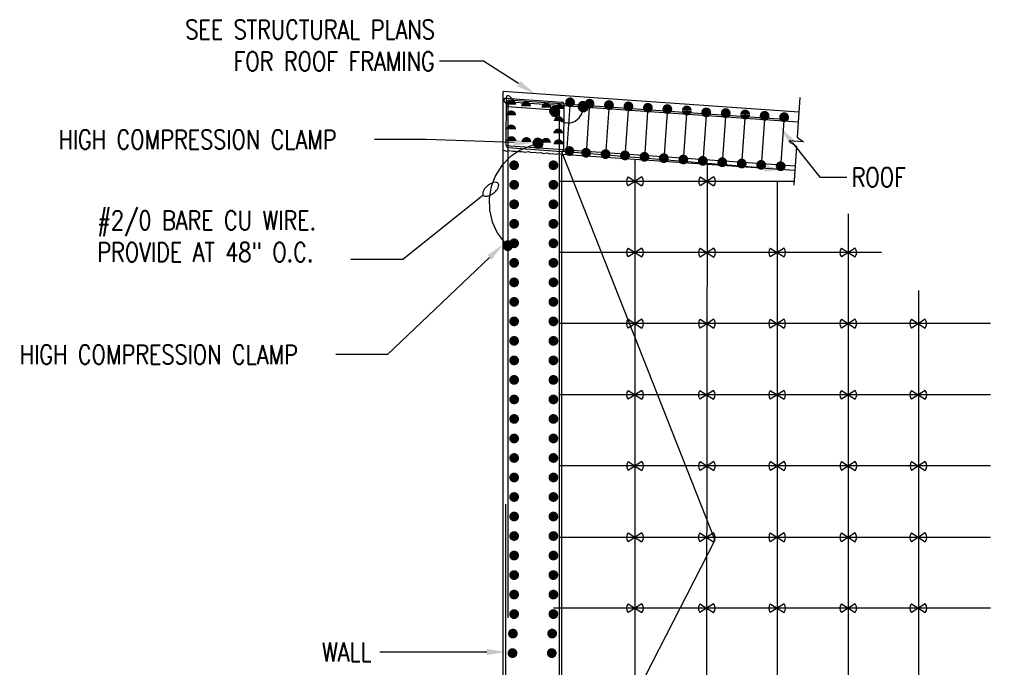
# Model space of a CAD drawing. Header units: inches. Extents: x 144.6 to 168.5, y 21.9 to 43.
# Tile 2 of 7: x 145.3 to 151.8, y 30.4 to 34.7. Entities that reach past the tile are written whole.
import ezdxf
from ezdxf import colors
from ezdxf.entities.mleader import LeaderData, LeaderLine
from ezdxf.math import Vec2, Vec3

# ---------------------------------------------------------------- set-up
doc = ezdxf.new("R2010")
doc.units = ezdxf.units.IN
doc.header["$MEASUREMENT"] = 0
for name, color, linetype in [('E-ANNO-TEXT', 2, 'Continuous'), ('E-DETL-GRPH', 3, 'Continuous'), ('G-Anno-Std-Scrn', 250, 'Continuous')]:
    doc.layers.add(name, color=color, linetype=linetype)
doc.styles.add('Annotative', font='romans.shx', dxfattribs={"width": 0.8, "height": 0.125})

# ---------------------------------------------------------------- blocks, each defined once
blk = doc.blocks.new('Loop_2')
at = {"color": 1}
blk.add_line((-0.5, 0), (-1, 0), dxfattribs=at)
blk.add_lwpolyline([(0, 0.249, 0.050817), (-0.202, 0.228, 0.064661), (-0.354, 0.176, 0.10407), (-0.47, 0.084, 0.175425), (-0.5, 0, 0.175425), (-0.47, -0.084, 0.10407), (-0.354, -0.176, 0.064661), (-0.202, -0.228, 0.050817), (0, -0.249, 0.050817), (0.202, -0.228, 0.064661), (0.354, -0.176, 0.10407), (0.47, -0.084, 0.175425), (0.5, 0, 0.175425), (0.47, 0.084, 0.10407), (0.354, 0.176, 0.064661), (0.202, 0.228, 0.050817)], format="xyb", close=True, dxfattribs=at)

msp = doc.modelspace()

# ---------------------------------------------------------------- hatches: boundary and pattern name
at = {"layer": 'E-DETL-GRPH', "lineweight": -3}
for points in [[(149.0483, 34.1263), (149.0283, 34.1429), (149.0116, 34.1429), (148.9933, 34.1279), (148.9899, 34.1113), (148.995, 34.0962), (149.0049, 34.0863), (149.0283, 34.0829), (149.0449, 34.0946)], [(148.8616, 34.0967), (148.8416, 34.1134), (148.8249, 34.1134), (148.8066, 34.0984), (148.8032, 34.0817), (148.8082, 34.0667), (148.8182, 34.0567), (148.8416, 34.0534), (148.8582, 34.0651)], [(148.7525, 33.887), (148.7325, 33.9036), (148.7158, 33.9036), (148.6975, 33.8886), (148.6941, 33.872), (148.6991, 33.857), (148.7091, 33.847), (148.7325, 33.8436), (148.7491, 33.8553)], [(148.5561, 33.2134), (148.5361, 33.2301), (148.5195, 33.2301), (148.5011, 33.2151), (148.4978, 33.1984), (148.5028, 33.1834), (148.5128, 33.1734), (148.5361, 33.1701), (148.5528, 33.1818)]]:
    msp.add_hatch(color=256, dxfattribs=at).paths.add_polyline_path(points)

# ---------------------------------------------------------------- linework, layer by layer
for points in [[(148.9883, 34.1113), (148.9899, 34.1029), (148.9933, 34.0962), (148.9983, 34.0896), (149.0049, 34.0846), (149.0116, 34.0812), (149.0283, 34.0812), (149.035, 34.0846), (149.0416, 34.0896), (149.0466, 34.0962), (149.05, 34.1029), (149.05, 34.1196), (149.0466, 34.1263), (149.0416, 34.1329), (149.035, 34.1379), (149.0283, 34.1412), (149.0199, 34.1429), (149.0116, 34.1412), (149.0049, 34.1379), (148.9983, 34.1329), (148.9933, 34.1263), (148.9899, 34.1196)], [(149.0566, 34.1079), (149.0483, 34.1296), (149.0283, 34.1412), (149.0066, 34.1362), (148.9933, 34.1196), (148.9933, 34.0979), (149.0066, 34.0796), (149.0283, 34.0762), (149.0483, 34.0879)], [(148.8016, 34.0817), (148.8032, 34.0734), (148.8066, 34.0667), (148.8116, 34.0601), (148.8182, 34.0551), (148.8249, 34.0517), (148.8416, 34.0517), (148.8482, 34.0551), (148.8549, 34.0601), (148.8599, 34.0667), (148.8632, 34.0734), (148.8632, 34.0901), (148.8599, 34.0967), (148.8549, 34.1034), (148.8482, 34.1084), (148.8416, 34.1117), (148.8332, 34.1134), (148.8249, 34.1117), (148.8182, 34.1084), (148.8116, 34.1034), (148.8066, 34.0967), (148.8032, 34.0901)], [(148.8699, 34.0784), (148.8616, 34.1001), (148.8416, 34.1117), (148.8199, 34.1067), (148.8066, 34.09), (148.8066, 34.0684), (148.8199, 34.0501), (148.8416, 34.0467), (148.8616, 34.0584)], [(148.6925, 33.872), (148.6941, 33.8636), (148.6975, 33.857), (148.7025, 33.8503), (148.7091, 33.8453), (148.7158, 33.842), (148.7241, 33.842), (148.7325, 33.842), (148.7391, 33.8453), (148.7458, 33.8503), (148.7508, 33.857), (148.7541, 33.8636), (148.7541, 33.872), (148.7541, 33.8803), (148.7508, 33.887), (148.7458, 33.8936), (148.7391, 33.8986), (148.7325, 33.902), (148.7241, 33.9036), (148.7158, 33.902), (148.7091, 33.8986), (148.7025, 33.8936), (148.6975, 33.887), (148.6941, 33.8803)], [(148.7608, 33.8686), (148.7525, 33.8903), (148.7325, 33.902), (148.7108, 33.8969), (148.6975, 33.8803), (148.6975, 33.8586), (148.7108, 33.8403), (148.7325, 33.837), (148.7525, 33.8486)], [(148.4961, 33.1984), (148.4978, 33.1901), (148.5011, 33.1834), (148.5061, 33.1768), (148.5128, 33.1717), (148.5195, 33.1684), (148.5278, 33.1684), (148.5361, 33.1684), (148.5428, 33.1717), (148.5495, 33.1768), (148.5545, 33.1834), (148.5578, 33.1901), (148.5578, 33.1984), (148.5578, 33.2067), (148.5545, 33.2134), (148.5495, 33.2201), (148.5428, 33.2251), (148.5361, 33.2284), (148.5278, 33.2301), (148.5195, 33.2284), (148.5128, 33.2251), (148.5061, 33.2201), (148.5011, 33.2134), (148.4978, 33.2067)]]:
    msp.add_lwpolyline(points, close=True, dxfattribs=at)
for points in [[(148.7158, 33.8619), (148.6808, 33.8536), (148.6091, 33.8253), (148.5441, 33.7803), (148.4891, 33.7253), (148.4475, 33.6586), (148.4191, 33.587), (148.4058, 33.5103), (148.4075, 33.432), (148.4258, 33.3553), (148.4575, 33.2836), (148.5041, 33.222), (148.5291, 33.197)], [(149.4074, 33.6492), (149.3175, 33.5912)], [(149.3175, 33.6492), (149.4074, 33.5912)], [(149.8808, 33.6492), (149.7909, 33.5912)], [(149.7909, 33.6492), (149.8808, 33.5912)], [(149.4074, 33.1826), (149.3175, 33.1245)], [(149.3175, 33.1826), (149.4074, 33.1245)], [(149.8802, 33.1819), (149.7903, 33.1239)], [(149.7903, 33.1819), (149.8802, 33.1239)], [(150.3408, 33.1826), (150.2509, 33.1245)], [(150.2509, 33.1826), (150.3408, 33.1245)], [(150.8074, 33.1826), (150.7175, 33.1245)], [(150.7175, 33.1826), (150.8074, 33.1245)], [(149.4074, 32.7159), (149.3175, 32.6579)], [(149.3175, 32.7159), (149.4074, 32.6579)], [(149.8795, 32.7159), (149.7896, 32.6579)], [(149.7896, 32.7159), (149.8795, 32.6579)], [(150.3408, 32.7159), (150.2509, 32.6579)], [(150.2509, 32.7159), (150.3408, 32.6579)], [(150.8074, 32.7159), (150.7175, 32.6579)], [(150.7175, 32.7159), (150.8074, 32.6579)], [(151.2666, 32.7159), (151.1767, 32.6579)], [(151.1767, 32.7159), (151.2666, 32.6579)], [(149.4074, 32.2492), (149.3175, 32.1912)], [(149.3175, 32.2492), (149.4074, 32.1912)], [(149.8788, 32.2492), (149.7889, 32.1912)], [(149.7889, 32.2492), (149.8788, 32.1912)], [(150.3408, 32.2492), (150.2509, 32.1912)], [(150.2509, 32.2492), (150.3408, 32.1912)], [(150.8074, 32.2492), (150.7175, 32.1912)], [(150.7175, 32.2492), (150.8074, 32.1912)], [(151.2674, 32.2492), (151.1775, 32.1912)], [(151.1775, 32.2492), (151.2674, 32.1912)], [(149.4083, 31.7825), (149.3184, 31.7245)], [(149.3184, 31.7825), (149.4083, 31.7245)], [(149.8797, 31.7825), (149.7898, 31.7245)], [(149.7898, 31.7825), (149.8797, 31.7245)], [(150.3416, 31.7825), (150.2517, 31.7245)], [(150.2517, 31.7825), (150.3416, 31.7245)], [(150.8083, 31.7825), (150.7184, 31.7245)], [(150.7184, 31.7825), (150.8083, 31.7245)], [(151.2683, 31.7825), (151.1784, 31.7245)], [(151.1784, 31.7825), (151.2683, 31.7245)], [(149.4074, 31.3142), (149.3175, 31.2562)], [(149.3175, 31.3142), (149.4074, 31.2562)], [(149.8788, 31.3142), (149.7889, 31.2562)], [(149.7889, 31.3142), (149.8788, 31.2562)], [(150.3408, 31.3142), (150.2509, 31.2562)], [(150.2509, 31.3142), (150.3408, 31.2562)], [(150.8074, 31.3142), (150.7175, 31.2562)], [(150.7175, 31.3142), (150.8074, 31.2562)], [(151.2674, 31.3142), (151.1775, 31.2562)], [(151.1775, 31.3142), (151.2674, 31.2562)], [(149.4074, 30.8492), (149.3175, 30.7912)], [(149.3175, 30.8492), (149.4074, 30.7912)], [(149.8788, 30.8492), (149.7889, 30.7912)], [(149.7889, 30.8492), (149.8788, 30.7912)], [(150.3408, 30.8492), (150.2509, 30.7912)], [(150.2509, 30.8492), (150.3408, 30.7912)], [(150.8074, 30.8492), (150.7175, 30.7912)], [(150.7175, 30.8492), (150.8074, 30.7912)], [(151.2674, 30.8492), (151.1775, 30.7912)], [(151.1775, 30.8492), (151.2674, 30.7912)]]:
    msp.add_lwpolyline(points, dxfattribs=at)
for centre, radius, start, end in [((148.922, 34.1023), 0.0986, 210.86097, 6.39684), ((149.3521, 33.6202), 0.0452, 140.0312, 219.9688), ((149.3728, 33.6202), 0.0452, 320.0312, 39.9688), ((149.8255, 33.6202), 0.0452, 140.0312, 219.9688), ((149.8462, 33.6202), 0.0452, 320.0312, 39.9688), ((149.3521, 33.1536), 0.0452, 140.0312, 219.9688), ((149.3728, 33.1536), 0.0452, 320.0312, 39.9688), ((149.8249, 33.1529), 0.0452, 140.0312, 219.9688), ((149.8455, 33.1529), 0.0452, 320.0312, 39.9688), ((150.2855, 33.1536), 0.0452, 140.0312, 219.9688), ((150.3061, 33.1536), 0.0452, 320.0312, 39.9688), ((150.7521, 33.1536), 0.0452, 140.0312, 219.9688), ((150.7728, 33.1536), 0.0452, 320.0312, 39.9688), ((149.3521, 32.6869), 0.0452, 140.0312, 219.9688), ((149.3728, 32.6869), 0.0452, 320.0312, 39.9688), ((149.8242, 32.6869), 0.0452, 140.0312, 219.9688), ((149.8449, 32.6869), 0.0452, 320.0312, 39.9688), ((150.2855, 32.6869), 0.0452, 140.0312, 219.9688), ((150.3061, 32.6869), 0.0452, 320.0312, 39.9688), ((150.7521, 32.6869), 0.0452, 140.0312, 219.9688), ((150.7728, 32.6869), 0.0452, 320.0312, 39.9688), ((151.2113, 32.6869), 0.0452, 140.0312, 219.9688), ((151.2319, 32.6869), 0.0452, 320.0312, 39.9688), ((149.3521, 32.2202), 0.0452, 140.0312, 219.9688), ((149.3728, 32.2202), 0.0452, 320.0312, 39.9688), ((149.8235, 32.2202), 0.0452, 140.0312, 219.9688), ((149.8442, 32.2202), 0.0452, 320.0312, 39.9688), ((150.2855, 32.2202), 0.0452, 140.0312, 219.9688), ((150.3061, 32.2202), 0.0452, 320.0312, 39.9688), ((150.7521, 32.2202), 0.0452, 140.0312, 219.9688), ((150.7728, 32.2202), 0.0452, 320.0312, 39.9688), ((151.2121, 32.2202), 0.0452, 140.0312, 219.9688), ((151.2328, 32.2202), 0.0452, 320.0312, 39.9688), ((149.353, 31.7535), 0.0452, 140.0312, 219.9688), ((149.3736, 31.7535), 0.0452, 320.0312, 39.9688), ((149.8244, 31.7535), 0.0452, 140.0312, 219.9688), ((149.845, 31.7535), 0.0452, 320.0312, 39.9688), ((150.2863, 31.7535), 0.0452, 140.0312, 219.9688), ((150.307, 31.7535), 0.0452, 320.0312, 39.9688), ((150.753, 31.7535), 0.0452, 140.0312, 219.9688), ((150.7736, 31.7535), 0.0452, 320.0312, 39.9688), ((151.213, 31.7535), 0.0452, 140.0312, 219.9688), ((151.2336, 31.7535), 0.0452, 320.0312, 39.9688), ((149.3521, 31.2852), 0.0452, 140.0312, 219.9688), ((149.3728, 31.2852), 0.0452, 320.0312, 39.9688), ((149.8235, 31.2852), 0.0452, 140.0312, 219.9688), ((149.8442, 31.2852), 0.0452, 320.0312, 39.9688), ((150.2855, 31.2852), 0.0452, 140.0312, 219.9688), ((150.3061, 31.2852), 0.0452, 320.0312, 39.9688), ((150.7521, 31.2852), 0.0452, 140.0312, 219.9688), ((150.7728, 31.2852), 0.0452, 320.0312, 39.9688), ((151.2121, 31.2852), 0.0452, 140.0312, 219.9688), ((151.2328, 31.2852), 0.0452, 320.0312, 39.9688), ((149.3521, 30.8202), 0.0452, 140.0312, 219.9688), ((149.3728, 30.8202), 0.0452, 320.0312, 39.9688), ((149.8235, 30.8202), 0.0452, 140.0312, 219.9688), ((149.8442, 30.8202), 0.0452, 320.0312, 39.9688), ((150.2855, 30.8202), 0.0452, 140.0312, 219.9688), ((150.3061, 30.8202), 0.0452, 320.0312, 39.9688), ((150.7521, 30.8202), 0.0452, 140.0312, 219.9688), ((150.7728, 30.8202), 0.0452, 320.0312, 39.9688), ((151.2121, 30.8202), 0.0452, 140.0312, 219.9688), ((151.2328, 30.8202), 0.0452, 320.0312, 39.9688)]:
    msp.add_arc(centre, radius, start, end, dxfattribs=at)
at = {"layer": 'G-Anno-Std-Scrn', "lineweight": -3}
for p, q in [((150.4381, 34.0737), (148.4981, 34.2094)), ((148.4981, 28.1879), (148.4981, 34.2094)), ((148.5048, 34.1449), (148.5352, 34.1145)), ((148.5133, 34.1654), (148.8828, 34.1396)), ((148.5143, 34.1432), (150.4336, 34.0102)), ((148.517, 33.857), (148.5182, 34.17)), ((148.5301, 30.7575), (148.5301, 34.1541)), ((148.5301, 34.1541), (150.3699, 34.0267)), ((148.5691, 34.1481), (148.5387, 34.1785)), ((148.9371, 34.1466), (148.9135, 33.8088)), ((149.0647, 34.1377), (149.0411, 33.7999)), ((149.1924, 34.1289), (149.1688, 33.7911)), ((148.5234, 34.1104), (148.8661, 34.0867)), ((148.8661, 28.2359), (148.8661, 34.0867)), ((148.8965, 33.8314), (148.8977, 34.1236)), ((149.3201, 34.12), (149.2965, 33.7822)), ((149.4478, 34.1112), (149.4242, 33.7734)), ((149.5755, 34.1024), (149.5519, 33.7646)), ((149.7032, 34.0935), (149.6796, 33.7557)), ((149.8309, 34.0847), (149.8073, 33.7469)), ((149.9586, 34.0758), (149.935, 33.738)), ((150.0863, 34.067), (150.0626, 33.7292)), ((150.214, 34.0581), (150.1903, 33.7203)), ((150.3417, 34.0493), (150.318, 33.7115)), ((148.5153, 33.8544), (150.4147, 33.7228)), ((148.5301, 33.8416), (148.8794, 33.817)), ((148.8821, 28.1879), (148.8821, 33.7975)), ((150.4113, 33.6906), (148.8821, 33.7975)), ((148.5141, 27.836), (148.5141, 31.5035))]:
    msp.add_line(p, q, dxfattribs=at)
for points, const_width in [([(148.5666, 34.1236, 1), (148.5346, 34.1236)], 0.032), ([(148.6634, 34.1127, 1), (148.6314, 34.1127)], 0.032), ([(148.7965, 34.104, 1), (148.7645, 34.104)], 0.032), ([(148.8816, 34.0959, 1), (148.8496, 34.0959)], 0.032), ([(148.9526, 34.1386, 1), (148.9206, 34.1386)], 0.032), ([(148.9526, 34.1386, -1), (148.9206, 34.1386)], 0.032), ([(149.0802, 34.1298, 1), (149.0482, 34.1298)], 0.032), ([(149.0802, 34.1297, -1), (149.0482, 34.1297)], 0.032), ([(149.2079, 34.1209, 1), (149.1759, 34.1209)], 0.032), ([(149.2079, 34.1209, -1), (149.1759, 34.1209)], 0.032), ([(149.3356, 34.1121, 1), (149.3036, 34.1121)], 0.032), ([(149.3356, 34.1121, -1), (149.3036, 34.1121)], 0.032), ([(149.4632, 34.1032, 1), (149.4312, 34.1032)], 0.032), ([(149.5909, 34.0944, 1), (149.5589, 34.0944)], 0.032), ([(148.5666, 34.0533, 1), (148.5346, 34.0533)], 0.032), ([(149.4632, 34.1032, -1), (149.4312, 34.1032)], 0.032), ([(149.5909, 34.0944, -1), (149.5589, 34.0944)], 0.032), ([(149.7186, 34.0855, 1), (149.6866, 34.0855)], 0.032), ([(149.7186, 34.085, -1), (149.6866, 34.085)], 0.032), ([(149.8463, 34.0727, 1), (149.8143, 34.0727)], 0.032), ([(149.8463, 34.0727, -1), (149.8143, 34.0727)], 0.032), ([(149.974, 34.0679, 1), (149.942, 34.0679)], 0.032), ([(149.974, 34.0679, -1), (149.942, 34.0679)], 0.032), ([(150.1017, 34.059, 1), (150.0697, 34.059)], 0.032), ([(150.1017, 34.0583, -1), (150.0697, 34.0583)], 0.032), ([(150.0817, 34.0593, 1), (150.0897, 34.0587)], 0.008), ([(150.2294, 34.0502, 1), (150.1974, 34.0502)], 0.032), ([(150.2294, 34.0502, -1), (150.1974, 34.0502)], 0.032), ([(150.3571, 34.0413, 1), (150.3251, 34.0413)], 0.032), ([(148.8775, 34.0151, 1), (148.8455, 34.0151)], 0.032), ([(150.2094, 34.0505, 1), (150.2174, 34.0499)], 0.008), ([(150.3571, 34.0413, -1), (150.3251, 34.0413)], 0.032), ([(150.3371, 34.0416, 1), (150.3451, 34.0411)], 0.008), ([(148.5666, 33.9607, 1), (148.5346, 33.9607)], 0.032), ([(148.875, 33.9344, 1), (148.843, 33.9344)], 0.032), ([(148.568, 33.8845, 1), (148.536, 33.8845)], 0.032), ([(148.6663, 33.8786, 1), (148.6343, 33.8786)], 0.032), ([(148.7945, 33.8734, 1), (148.7625, 33.8734)], 0.032), ([(148.8769, 33.8641, 1), (148.8449, 33.8641)], 0.032), ([(148.948, 33.8192, 1), (148.916, 33.8192)], 0.032), ([(148.948, 33.8192, -1), (148.916, 33.8192)], 0.032), ([(149.0576, 33.8079, 1), (149.0256, 33.8079)], 0.032), ([(149.0576, 33.8079, -1), (149.0256, 33.8079)], 0.032), ([(149.1853, 33.7991, 1), (149.1533, 33.7991)], 0.032), ([(149.1853, 33.7991, -1), (149.1533, 33.7991)], 0.032), ([(149.313, 33.7902, 1), (149.281, 33.7902)], 0.032), ([(149.313, 33.7902, -1), (149.281, 33.7902)], 0.032), ([(149.4407, 33.7814, 1), (149.4087, 33.7814)], 0.032), ([(149.5684, 33.7725, 1), (149.5364, 33.7725)], 0.032), ([(148.5853, 33.7258, 1), (148.5533, 33.7258)], 0.032), ([(148.5853, 33.7258, -1), (148.5533, 33.7258)], 0.032), ([(148.843, 33.7258, 1), (148.811, 33.7258)], 0.032), ([(148.843, 33.7258, -1), (148.811, 33.7258)], 0.032), ([(149.4407, 33.7814, -1), (149.4087, 33.7814)], 0.032), ([(149.5684, 33.7725, -1), (149.5364, 33.7725)], 0.032), ([(149.6961, 33.7637, 1), (149.6641, 33.7637)], 0.032), ([(149.6961, 33.7637, -1), (149.6641, 33.7637)], 0.032), ([(149.8238, 33.7548, 1), (149.7918, 33.7548)], 0.032), ([(149.8238, 33.7548, -1), (149.7918, 33.7548)], 0.032), ([(149.9515, 33.746, 1), (149.9195, 33.746)], 0.032), ([(149.9515, 33.746, -1), (149.9195, 33.746)], 0.032), ([(150.0792, 33.7372, 1), (150.0472, 33.7372)], 0.032), ([(150.0792, 33.7372, -1), (150.0472, 33.7372)], 0.032), ([(150.2069, 33.7283, 1), (150.1749, 33.7283)], 0.032), ([(150.2069, 33.7283, -1), (150.1749, 33.7283)], 0.032), ([(150.3346, 33.7195, 1), (150.3026, 33.7195)], 0.032), ([(148.5501, 33.7258, 1), (148.5421, 33.7258)], 0.008), ([(148.8461, 33.7258, -1), (148.8541, 33.7258)], 0.008), ([(150.1949, 33.728, -1), (150.1869, 33.7286, -1)], 0.008), ([(150.3346, 33.7195, -1), (150.3026, 33.7195)], 0.032), ([(150.3226, 33.7192, -1), (150.3146, 33.7197, -1)], 0.008), ([(148.5853, 33.5978, 1), (148.5533, 33.5978)], 0.032), ([(148.5853, 33.5978, -1), (148.5533, 33.5978)], 0.032), ([(148.843, 33.5978, 1), (148.811, 33.5978)], 0.032), ([(148.843, 33.5978, -1), (148.811, 33.5978)], 0.032), ([(148.5501, 33.5978, 1), (148.5421, 33.5978)], 0.008), ([(148.8461, 33.5978, -1), (148.8541, 33.5978)], 0.008), ([(148.5853, 33.4698, 1), (148.5533, 33.4698)], 0.032), ([(148.5853, 33.4698, -1), (148.5533, 33.4698)], 0.032), ([(148.5501, 33.4698, 1), (148.5421, 33.4698)], 0.008), ([(148.843, 33.4698, 1), (148.811, 33.4698)], 0.032), ([(148.843, 33.4698, -1), (148.811, 33.4698)], 0.032), ([(148.8461, 33.4698, -1), (148.8541, 33.4698)], 0.008), ([(148.5853, 33.3418, 1), (148.5533, 33.3418)], 0.032), ([(148.5853, 33.3418, -1), (148.5533, 33.3418)], 0.032), ([(148.843, 33.3418, 1), (148.811, 33.3418)], 0.032), ([(148.843, 33.3418, -1), (148.811, 33.3418)], 0.032), ([(148.8461, 33.3418, -1), (148.8541, 33.3418)], 0.008), ([(148.5853, 33.2138, 1), (148.5533, 33.2138)], 0.032), ([(148.5853, 33.2138, -1), (148.5533, 33.2138)], 0.032), ([(148.843, 33.2138, 1), (148.811, 33.2138)], 0.032), ([(148.843, 33.2138, -1), (148.811, 33.2138)], 0.032), ([(148.8461, 33.2138, -1), (148.8541, 33.2138)], 0.008), ([(148.5853, 33.0858, 1), (148.5533, 33.0858)], 0.032), ([(148.5853, 33.0858, -1), (148.5533, 33.0858)], 0.032), ([(148.5501, 33.0858, 1), (148.5421, 33.0858)], 0.008), ([(148.843, 33.0858, 1), (148.811, 33.0858)], 0.032), ([(148.843, 33.0858, -1), (148.811, 33.0858)], 0.032), ([(148.8461, 33.0858, -1), (148.8541, 33.0858)], 0.008), ([(148.5853, 32.9578, 1), (148.5533, 32.9578)], 0.032), ([(148.5853, 32.9578, -1), (148.5533, 32.9578)], 0.032), ([(148.5501, 32.9578, 1), (148.5421, 32.9578)], 0.008), ([(148.843, 32.9578, 1), (148.811, 32.9578)], 0.032), ([(148.843, 32.9578, -1), (148.811, 32.9578)], 0.032), ([(148.8461, 32.9578, -1), (148.8541, 32.9578)], 0.008), ([(148.5853, 32.8298, 1), (148.5533, 32.8298)], 0.032), ([(148.5853, 32.8298, -1), (148.5533, 32.8298)], 0.032), ([(148.5501, 32.8298, 1), (148.5421, 32.8298)], 0.008), ([(148.843, 32.8298, 1), (148.811, 32.8298)], 0.032), ([(148.843, 32.8298, -1), (148.811, 32.8298)], 0.032), ([(148.8461, 32.8298, -1), (148.8541, 32.8298)], 0.008), ([(148.5853, 32.7018, 1), (148.5533, 32.7018)], 0.032), ([(148.5853, 32.7018, -1), (148.5533, 32.7018)], 0.032), ([(148.5501, 32.7018, 1), (148.5421, 32.7018)], 0.008), ([(148.843, 32.7018, 1), (148.811, 32.7018)], 0.032), ([(148.843, 32.7018, -1), (148.811, 32.7018)], 0.032), ([(148.8461, 32.7018, -1), (148.8541, 32.7018)], 0.008), ([(148.5853, 32.5738, 1), (148.5533, 32.5738)], 0.032), ([(148.5853, 32.5738, -1), (148.5533, 32.5738)], 0.032), ([(148.5501, 32.5738, 1), (148.5421, 32.5738)], 0.008), ([(148.843, 32.5738, 1), (148.811, 32.5738)], 0.032), ([(148.843, 32.5738, -1), (148.811, 32.5738)], 0.032), ([(148.8461, 32.5738, -1), (148.8541, 32.5738)], 0.008), ([(148.5853, 32.4458, 1), (148.5533, 32.4458)], 0.032), ([(148.5853, 32.4458, -1), (148.5533, 32.4458)], 0.032), ([(148.5501, 32.4458, 1), (148.5421, 32.4458)], 0.008), ([(148.843, 32.4458, 1), (148.811, 32.4458)], 0.032), ([(148.843, 32.4458, -1), (148.811, 32.4458)], 0.032), ([(148.8461, 32.4458, -1), (148.8541, 32.4458)], 0.008), ([(148.5853, 32.3178, 1), (148.5533, 32.3178)], 0.032), ([(148.5853, 32.3178, -1), (148.5533, 32.3178)], 0.032), ([(148.5501, 32.3178, 1), (148.5421, 32.3178)], 0.008), ([(148.843, 32.3178, 1), (148.811, 32.3178)], 0.032), ([(148.843, 32.3178, -1), (148.811, 32.3178)], 0.032), ([(148.8461, 32.3178, -1), (148.8541, 32.3178)], 0.008), ([(148.5853, 32.1898, 1), (148.5533, 32.1898)], 0.032), ([(148.5853, 32.1898, -1), (148.5533, 32.1898)], 0.032), ([(148.5501, 32.1898, 1), (148.5421, 32.1898)], 0.008), ([(148.843, 32.1898, 1), (148.811, 32.1898)], 0.032), ([(148.843, 32.1898, -1), (148.811, 32.1898)], 0.032), ([(148.8461, 32.1898, -1), (148.8541, 32.1898)], 0.008), ([(148.5853, 32.0618, 1), (148.5533, 32.0618)], 0.032), ([(148.5853, 32.0618, -1), (148.5533, 32.0618)], 0.032), ([(148.5501, 32.0618, 1), (148.5421, 32.0618)], 0.008), ([(148.843, 32.0618, 1), (148.811, 32.0618)], 0.032), ([(148.843, 32.0618, -1), (148.811, 32.0618)], 0.032), ([(148.8461, 32.0618, -1), (148.8541, 32.0618)], 0.008), ([(148.5853, 31.9338, 1), (148.5533, 31.9338)], 0.032), ([(148.5853, 31.9338, -1), (148.5533, 31.9338)], 0.032), ([(148.5501, 31.9338, 1), (148.5421, 31.9338)], 0.008), ([(148.843, 31.9338, 1), (148.811, 31.9338)], 0.032), ([(148.843, 31.9338, -1), (148.811, 31.9338)], 0.032), ([(148.8461, 31.9338, -1), (148.8541, 31.9338)], 0.008), ([(148.5853, 31.8058, 1), (148.5533, 31.8058)], 0.032), ([(148.5853, 31.8058, -1), (148.5533, 31.8058)], 0.032), ([(148.5501, 31.8058, 1), (148.5421, 31.8058)], 0.008), ([(148.843, 31.8058, 1), (148.811, 31.8058)], 0.032), ([(148.843, 31.8058, -1), (148.811, 31.8058)], 0.032), ([(148.8461, 31.8058, -1), (148.8541, 31.8058)], 0.008), ([(148.5853, 31.6778, 1), (148.5533, 31.6778)], 0.032), ([(148.5853, 31.6778, -1), (148.5533, 31.6778)], 0.032), ([(148.5501, 31.6778, 1), (148.5421, 31.6778)], 0.008), ([(148.843, 31.6778, 1), (148.811, 31.6778)], 0.032), ([(148.843, 31.6778, -1), (148.811, 31.6778)], 0.032), ([(148.8461, 31.6778, -1), (148.8541, 31.6778)], 0.008), ([(148.5853, 31.5498, 1), (148.5533, 31.5498)], 0.032), ([(148.5853, 31.5498, -1), (148.5533, 31.5498)], 0.032), ([(148.5501, 31.5498, 1), (148.5421, 31.5498)], 0.008), ([(148.843, 31.5498, 1), (148.811, 31.5498)], 0.032), ([(148.843, 31.5498, -1), (148.811, 31.5498)], 0.032), ([(148.8461, 31.5498, -1), (148.8541, 31.5498)], 0.008), ([(148.5853, 31.4218, 1), (148.5533, 31.4218)], 0.032), ([(148.5853, 31.4218, -1), (148.5533, 31.4218)], 0.032), ([(148.5501, 31.4218, 1), (148.5421, 31.4218)], 0.008), ([(148.843, 31.4218, 1), (148.811, 31.4218)], 0.032), ([(148.843, 31.4218, -1), (148.811, 31.4218)], 0.032), ([(148.8461, 31.4218, -1), (148.8541, 31.4218)], 0.008), ([(148.5853, 31.2938, 1), (148.5533, 31.2938)], 0.032), ([(148.5853, 31.2938, -1), (148.5533, 31.2938)], 0.032), ([(148.5501, 31.2938, 1), (148.5421, 31.2938)], 0.008), ([(148.843, 31.2938, 1), (148.811, 31.2938)], 0.032), ([(148.843, 31.2938, -1), (148.811, 31.2938)], 0.032), ([(148.8461, 31.2938, -1), (148.8541, 31.2938)], 0.008), ([(148.5853, 31.1658, 1), (148.5533, 31.1658)], 0.032), ([(148.5853, 31.1658, -1), (148.5533, 31.1658)], 0.032), ([(148.5501, 31.1658, 1), (148.5421, 31.1658)], 0.008), ([(148.843, 31.1658, 1), (148.811, 31.1658)], 0.032), ([(148.843, 31.1658, -1), (148.811, 31.1658)], 0.032), ([(148.8461, 31.1658, -1), (148.8541, 31.1658)], 0.008), ([(148.5853, 31.0378, 1), (148.5533, 31.0378)], 0.032), ([(148.5853, 31.0378, -1), (148.5533, 31.0378)], 0.032), ([(148.5501, 31.0378, 1), (148.5421, 31.0378)], 0.008), ([(148.843, 31.0378, 1), (148.811, 31.0378)], 0.032), ([(148.843, 31.0378, -1), (148.811, 31.0378)], 0.032), ([(148.8461, 31.0378, -1), (148.8541, 31.0378)], 0.008), ([(148.5853, 30.9098, 1), (148.5533, 30.9098)], 0.032), ([(148.5853, 30.9098, -1), (148.5533, 30.9098)], 0.032), ([(148.5501, 30.9098, 1), (148.5421, 30.9098)], 0.008), ([(148.843, 30.9098, 1), (148.811, 30.9098)], 0.032), ([(148.843, 30.9098, -1), (148.811, 30.9098)], 0.032), ([(148.8461, 30.9098, -1), (148.8541, 30.9098)], 0.008), ([(148.5853, 30.7818, 1), (148.5533, 30.7818)], 0.032), ([(148.5853, 30.7818, -1), (148.5533, 30.7818)], 0.032), ([(148.5501, 30.7818, 1), (148.5421, 30.7818)], 0.008), ([(148.843, 30.7818, 1), (148.811, 30.7818)], 0.032), ([(148.843, 30.7818, -1), (148.811, 30.7818)], 0.032), ([(148.8381, 30.7818, -1), (148.8461, 30.7818)], 0.008), ([(148.5773, 30.6538, 1), (148.5453, 30.6538)], 0.032), ([(148.5773, 30.6538, -1), (148.5453, 30.6538)], 0.032), ([(148.5421, 30.6538, 1), (148.5341, 30.6538)], 0.008), ([(148.835, 30.6538, 1), (148.803, 30.6538)], 0.032), ([(148.835, 30.6538, -1), (148.803, 30.6538)], 0.032), ([(148.8381, 30.6538, -1), (148.8461, 30.6538)], 0.008), ([(148.5745, 30.5259, 1), (148.5425, 30.5259)], 0.032), ([(148.5745, 30.5259, -1), (148.5425, 30.5259)], 0.032), ([(148.5421, 30.5258, 1), (148.5341, 30.5258)], 0.008), ([(148.8322, 30.5259, 1), (148.8002, 30.5259)], 0.032), ([(148.8322, 30.5259, -1), (148.8002, 30.5259)], 0.032), ([(148.8381, 30.5258, -1), (148.8461, 30.5258)], 0.008)]:
    msp.add_lwpolyline(points, format="xyb", dxfattribs=dict(at, const_width=const_width))
for points in [[(150.4447, 34.1695), (150.4266, 33.9101), (150.4685, 33.8791), (150.3748, 33.8856), (150.4224, 33.8492), (150.4046, 33.5948)], [(148.4981, 33.8244), (148.5217, 33.8191), (148.5408, 33.8236), (148.5601, 33.8184), (148.5794, 33.8192), (148.6006, 33.8155), (148.6203, 33.817), (148.6414, 33.812), (148.6638, 33.8169), (148.6808, 33.8103), (148.7023, 33.8125), (148.722, 33.8065), (148.7436, 33.8105), (148.7626, 33.8033), (148.7847, 33.8083), (148.8035, 33.7998), (148.8223, 33.8032), (148.8431, 33.7978), (148.8653, 33.8027), (148.8812, 33.7976)], [(149.3625, 33.7639), (149.3625, 28.188)], [(149.836, 33.7308), (149.8291, 28.9056)], [(150.4063, 33.6202), (148.8661, 33.6202)], [(150.2958, 33.6202), (150.2958, 28.9056)], [(150.7625, 33.407), (150.7625, 28.9056)], [(150.9802, 33.1536), (148.8661, 33.1536)], [(151.2225, 32.9049), (151.2225, 29.6575)], [(151.6958, 32.6869), (148.8661, 32.6869)], [(151.6958, 32.2202), (148.8661, 32.2202)], [(151.6958, 31.7535), (148.8661, 31.7535)], [(151.6958, 31.2852), (148.8661, 31.2852)], [(151.6958, 30.8202), (148.8275, 30.8202)]]:
    msp.add_lwpolyline(points, dxfattribs=at)
for centre, radius, start, end in [((148.5133, 34.1534), 0.012, 90, 225), ((148.5302, 34.17), 0.012, 45, 180), ((148.8817, 34.1236), 0.016, 0, 86), ((148.5331, 33.8573), 0.016, 180, 266), ((148.8805, 33.833), 0.016, 266, 0)]:
    msp.add_arc(centre, radius, start, end, dxfattribs=at)

# ---------------------------------------------------------------- leaders
at = {"layer": 'E-ANNO-TEXT', "lineweight": -3}
ml = msp.add_multileader_mtext('Standard', dxfattribs=at)
ml.set_content('SEE STRUCTURAL PLANS \\PFOR ROOF FRAMING', color=256, style='Annotative')
ml.set_leader_properties(color=1, linetype='ByLayer', lineweight=-1)
ml.build(insert=Vec2(0, 0))
ml.multileader.update_dxf_attribs({"text_right_attachment_type": 3, "dogleg_length": 0.34, "arrow_head_size": 0.125})
ctx = ml.context
ctx.base_point, ctx.char_height, ctx.arrow_head_size, ctx.landing_gap_size, ctx.plane_origin = Vec3(146.1785, 34.6159), 0.125, 0.125, 0.0312, Vec3(146.0295, 34.889)
ctx.right_attachment, ctx.text_align_type = 3, 2
notes = []
notes.append((ctx, [(0, (1, 1, 0), (148.3674, 34.4076), (-1, 0), 0.2883, [(0, [(148.7047, 34.1949)], 0, [])])]))
ctx.mtext.insert, ctx.mtext.alignment, ctx.mtext.flow_direction = Vec3(148.0478, 34.6784), 3, 5
ml = msp.add_multileader_mtext('Standard', dxfattribs=at)
ml.set_content('HIGH COMPRESSION CLAMP', color=256, style='Annotative')
ml.set_leader_properties(color=1, linetype='ByLayer', lineweight=-1)
ml.build(insert=Vec2(0, 0))
ml.multileader.update_dxf_attribs({"text_right_attachment_type": 3, "dogleg_length": 0.34, "arrow_head_size": 0.125})
ctx = ml.context
ctx.base_point, ctx.char_height, ctx.arrow_head_size, ctx.landing_gap_size, ctx.plane_origin = Vec3(145.5466, 33.8941), 0.125, 0.125, 0.0312, Vec3(147.9872, 34.322)
ctx.right_attachment = 3
notes.append((ctx, [(0, (1, 1, 0), (147.992, 33.8941), (-1, 0), 0.34, [(0, [(148.6925, 33.872)], 0, [])])]))
ctx.mtext.insert, ctx.mtext.flow_direction = Vec3(145.5779, 33.9566), 5
ml = msp.add_multileader_mtext('Standard', dxfattribs=at)
ml.set_content('ROOF', color=256, style='Annotative')
ml.set_leader_properties(color=1, linetype='ByLayer', lineweight=-1)
ml.build(insert=Vec2(0, 0))
ml.multileader.update_dxf_attribs({"text_right_attachment_type": 3, "dogleg_length": 0.1782, "arrow_head_size": 0.125})
ctx = ml.context
ctx.base_point, ctx.char_height, ctx.arrow_head_size, ctx.landing_gap_size, ctx.plane_origin = Vec3(150.7533, 33.6474), 0.125, 0.125, 0.0312, Vec3(150.733, 33.6474)
ctx.right_attachment = 3
notes.append((ctx, [(0, (1, 1, 0), (150.5751, 33.6474), (1, 0), 0.1782, [(0, [(150.3182, 33.971)], 0, [])])]))
ctx.mtext.insert, ctx.mtext.flow_direction = Vec3(150.7846, 33.7099), 5
ml = msp.add_multileader_mtext('Standard', dxfattribs=at)
ml.set_content('#4 AWG BARE COPPER WIRE \\PTWISTED IN FIGURE 8 PATTERN \\PSECURELY AROUND REBAR JOINT\\PTYPICAL AT 48" MAX SPACING \\PIN ALL WALL, FLOOR, FOOTINGS, \\PSTEMWALL AND ROOF SECTIONS.\\PSEE STRUCTURAL DRAWINGS FOR \\PADDITIONAL DETAIL', color=256, style='Annotative')
ml.set_leader_properties(color=1, linetype='ByLayer', lineweight=-1)
ml.build(insert=Vec2(0, 0))
ml.multileader.update_dxf_attribs({"text_right_attachment_type": 3, "dogleg_length": 0.5381, "arrow_head_size": 0.125})
ctx = ml.context
ctx.base_point, ctx.char_height, ctx.arrow_head_size, ctx.landing_gap_size, ctx.plane_origin = Vec3(152.4084, 30.3998), 0.125, 0.125, 0.0312, Vec3(152.2565, 30.3597)
ctx.right_attachment = 3
notes.append((ctx, [(0, (1, 1, 0), (151.8704, 30.3998), (1, 0), 0.5381, [(4, [(150.3359, 33.6959), (148.8794, 33.817), (149.8857, 31.2674), (148.856, 29.2552), (150.7308, 28.14)], 0, [])])]))
ctx.mtext.insert, ctx.mtext.flow_direction = Vec3(152.4397, 30.4623), 5
ml = msp.add_multileader_mtext('Standard', dxfattribs=at)
ml.set_content('#2/0 BARE CU WIRE.  \\PPROVIDE AT 48" O.C.', color=256, style='Annotative')
ml.set_leader_properties(color=1, linetype='ByLayer', lineweight=-1)
ml.set_arrow_properties(name='Loop_2')
ml.build(insert=Vec2(0, 0))
ml.multileader.update_dxf_attribs({"text_right_attachment_type": 3, "dogleg_length": 0.34, "arrow_head_size": 0.125})
ctx = ml.context
ctx.base_point, ctx.char_height, ctx.arrow_head_size, ctx.landing_gap_size, ctx.plane_origin = Vec3(145.8021, 33.3643), 0.125, 0.125, 0.0312, Vec3(145.9711, 33.7903)
ctx.right_attachment = 3
notes.append((ctx, [(0, (1, 1, 0), (147.8379, 33.1083), (-1, 0), 0.34, [(0, [(148.4159, 33.5683)], 0, [])])]))
ctx.mtext.insert, ctx.mtext.flow_direction = Vec3(145.8334, 33.4268), 5
ml = msp.add_multileader_mtext('Standard', dxfattribs=at)
ml.set_content('HIGH COMPRESSION CLAMP', color=256, style='Annotative')
ml.set_leader_properties(color=1, linetype='ByLayer', lineweight=-1)
ml.build(insert=Vec2(0, 0))
ml.multileader.update_dxf_attribs({"text_right_attachment_type": 3, "dogleg_length": 0.34, "arrow_head_size": 0.125})
ctx = ml.context
ctx.base_point, ctx.char_height, ctx.arrow_head_size, ctx.landing_gap_size, ctx.plane_origin = Vec3(145.2926, 32.4842), 0.125, 0.125, 0.0312, Vec3(146.4426, 33.4453)
ctx.right_attachment = 3
notes.append((ctx, [(0, (1, 1, 0), (147.738, 32.4842), (-1, 0), 0.34, [(0, [(148.4981, 33.2074)], 0, [])])]))
ctx.mtext.insert, ctx.mtext.flow_direction = Vec3(145.3239, 32.5467), 5
ml = msp.add_multileader_mtext('Standard', dxfattribs=at)
ml.set_content('WALL', color=256, style='Annotative')
ml.set_leader_properties(color=1, linetype='ByLayer', lineweight=-1)
ml.build(insert=Vec2(0, 0))
ml.multileader.update_dxf_attribs({"text_right_attachment_type": 3, "dogleg_length": 0.34, "arrow_head_size": 0.125})
ctx = ml.context
ctx.base_point, ctx.char_height, ctx.arrow_head_size, ctx.landing_gap_size, ctx.plane_origin = Vec3(147.2767, 30.5331), 0.125, 0.125, 0.0312, Vec3(146.0491, 30.5331)
ctx.right_attachment = 3
notes.append((ctx, [(0, (1, 1, 0), (148.0269, 30.5331), (-1, 0), 0.34, [(0, [(148.5141, 30.5331)], 0, [])])]))
ctx.mtext.insert, ctx.mtext.flow_direction = Vec3(147.308, 30.5956), 5
for ctx, leaders in notes:
    for number, flags, end, landing, length, lines in leaders:
        leader = LeaderData()
        leader.index, (leader.has_last_leader_line, leader.has_dogleg_vector, leader.attachment_direction) = number, flags
        leader.last_leader_point, leader.dogleg_vector, leader.dogleg_length = Vec3(end), Vec3(landing), length
        for number, points, colour, breaks in lines:
            line = LeaderLine()
            line.index, line.vertices, line.color, line.breaks = number, Vec3.list(points), colors.encode_raw_color(colour), breaks
            leader.lines.append(line)
        ctx.leaders.append(leader)

doc.saveas('drawing.dxf')
